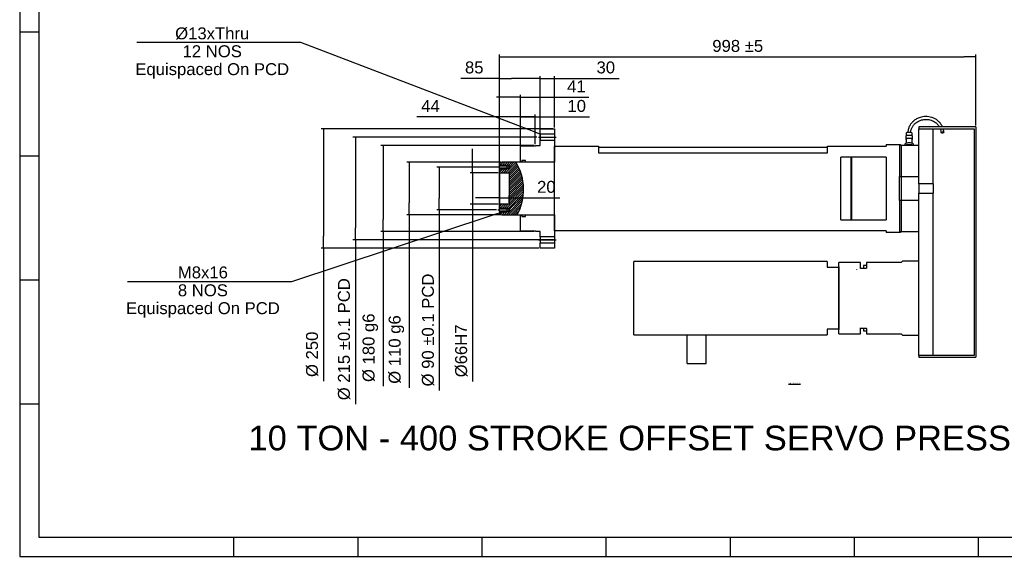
# Model space of a CAD drawing. Header units: millimetres. Extents: x -2517 to 847, y -12 to 2376.
# Tile 1 of 4: x -2517 to -455, y 0 to 1125. Entities that reach past the tile are written whole.
import ezdxf
from ezdxf import colors
from ezdxf.entities.mleader import LeaderData, LeaderLine
from ezdxf.enums import TextEntityAlignment as Align
from ezdxf.lldxf.tags import DXFTag
from ezdxf.math import Vec2, Vec3

# ---------------------------------------------------------------- set-up
doc = ezdxf.new("R2010")
doc.units = ezdxf.units.MM
for name, color, linetype in [('1', 7, 'Continuous'), ('13', 7, 'Continuous'), ('14', 7, 'Continuous'), ('2', 7, 'Continuous'), ('3', 7, 'Continuous'), ('8', 7, 'Continuous'), ('Default', 7, 'Continuous'), ('GB', 7, 'Continuous'), ('LOAD_CELL_10T', 7, 'Continuous'), ('SM', 7, 'Continuous')]:
    doc.layers.add(name, color=color, linetype=linetype)
doc.styles.add('SEACAD_Arial', font='arial.ttf')
tags = doc.linetypes.add('CENTER2', pattern=[28.575, 19.05, -3.175, 3.175, -3.175]).pattern_tags.tags
tags[10:11] = [DXFTag(74, 4), DXFTag(75, 0), DXFTag(340, '0'), DXFTag(46, 0.0), DXFTag(50, 0.0), DXFTag(44, 0.0), DXFTag(45, 0.0)]
tags[8:9] = [DXFTag(74, 4), DXFTag(75, 0), DXFTag(340, '0'), DXFTag(46, 0.0), DXFTag(50, 0.0), DXFTag(44, 0.0), DXFTag(45, 0.0)]
tags[6:7] = [DXFTag(74, 4), DXFTag(75, 0), DXFTag(340, '0'), DXFTag(46, 0.0), DXFTag(50, 0.0), DXFTag(44, 0.0), DXFTag(45, 0.0)]
tags[4:5] = [DXFTag(74, 4), DXFTag(75, 0), DXFTag(340, '0'), DXFTag(46, 0.0), DXFTag(50, 0.0), DXFTag(44, 0.0), DXFTag(45, 0.0)]
doc.dimstyles.new('ISO', dxfattribs={"dimtxt": 10, "dimasz": 10, "dimexe": 5, "dimexo": 3, "dimgap": 2.5, "dimtad": 1, "dimdsep": 46, "dimtxsty": 'SEACAD_Arial', "dimblk1": '_SE_FILLED', "dimblk2": '_SE_FILLED', "dimsah": 1, "dimcen": 5, "dimadec": 0, "dimazin": 0, "dimtfac": 0.8, "dimtdec": 3, "dimtmove": 0, "dimatfit": 3, "dimfxl": 0, "dimarcsym": 0})

# ---------------------------------------------------------------- blocks, each defined once
blk = doc.blocks.new('SEANNOT_GROUP13')
at = {"layer": 'Default', "color": 7, "linetype": 'CENTER2'}
blk.add_line((2335.6, -786.1), (2312.6, -786.1), dxfattribs=at)
blk = doc.blocks.new('SEANNOT_GROUP14')
at = {"layer": 'Default', "color": 7, "linetype": 'CENTER2'}
blk.add_line((2312.6, -876.1), (2335.6, -876.1), dxfattribs=at)
blk = doc.blocks.new('SEANNOT_GROUP15')
at = {"layer": 'Default', "color": 7, "linetype": 'CENTER2'}
blk.add_line((2397.6, -723.6), (2434.6, -723.6), dxfattribs=at)
blk = doc.blocks.new('SEANNOT_GROUP16')
at = {"layer": 'Default', "color": 7, "linetype": 'CENTER2'}
blk.add_line((2397.6, -938.6), (2434.6, -938.6), dxfattribs=at)
blk = doc.blocks.new('_SE_FILLED')
at = {"color": 0}
blk.add_line((0, 0), (-1, 0), dxfattribs=at)
blk.add_solid([(0, 0), (-1, -0.1665), (-1, 0.1665), (0, 0)], dxfattribs=at)
blk = doc.blocks.new('SE1')
at = {"color": 7, "linetype": 'Continuous'}
for p, q in [((6, 593.88), (6, -0.12)), ((16, 583.88), (16, 9.88)), ((6, 274.88), (16, 274.88)), ((6, 209.88), (16, 209.88)), ((6, 144.88), (16, 144.88)), ((6, 79.88), (16, 79.88)), ((16, 9.88), (837, 9.88)), ((118, 9.88), (118, -0.12)), ((183, 9.88), (183, -0.12)), ((248, 9.88), (248, -0.12)), ((313, 9.88), (313, -0.12)), ((378, 9.88), (378, -0.12)), ((443, 9.88), (443, -0.12)), ((508, 9.88), (508, -0.12)), ((6, -0.12), (847, -0.12))]:
    blk.add_line(p, q, dxfattribs=at)
blk = doc.blocks.new('SE')
at = {"layer": 'Default'}
blk.add_blockref('SE1', (0, 0), dxfattribs=at)
blk = doc.blocks.new('SE7')
h = blk.add_hatch()
h.set_pattern_fill('ANSI31', color=256)
h.paths.add_polyline_path([(2350.1, -776.1), (2321.1, -776.1), (2316.1, -777.4), (2316.1, -782.1), (2332.1, -782.1), (2332.1, -782.8), (2336.1, -782.8), (2338.1, -786.1), (2336.1, -789.4), (2332.1, -789.4), (2332.1, -790.1), (2316.1, -790.1), (2316.1, -798.1), (2336.1, -798.1), (2336.1, -864.1), (2316.1, -864.1), (2316.1, -872.1), (2332.1, -872.1), (2332.1, -872.8), (2336.1, -872.8), (2338.1, -876.1), (2336.1, -879.4), (2332.1, -879.4), (2332.1, -880.1), (2316.1, -880.1), (2316.1, -884.8), (2321.1, -886.1), (2352.8, -886.1, 0.272459)])
blk.add_arc((2258, -833.3), 108.5, 330.8899, 31.853)
at = {"layer": '1', "color": 7, "linetype": 'Continuous'}
for p, q in [((2401.1, -706.1), (2431.1, -706.1)), ((2401.1, -717.1), (2401.1, -706.1)), ((2401.1, -717.1), (2401.1, -730.1)), ((2431.1, -717.1), (2401.1, -717.1)), ((2431.1, -706.1), (2431.1, -717.1)), ((2431.1, -717.1), (2431.1, -730.1)), ((2360.1, -741.6), (2391.1, -741.6)), ((2360.1, -775.1), (2360.1, -741.6)), ((2391.1, -741.1), (2401.1, -741.1)), ((2391.1, -741.6), (2391.1, -741.1)), ((2401.1, -741.1), (2401.1, -730.1)), ((2401.1, -730.1), (2431.1, -730.1)), ((2431.1, -730.1), (2431.1, -776.1)), ((2360.1, -775.1), (2360.1, -776.1)), ((2363.1, -775.1), (2360.1, -775.1)), ((2363.1, -772.6), (2363.1, -775.1)), ((2370.2, -772.6), (2363.1, -772.6)), ((2363.1, -775.1), (2363.1, -776.1)), ((2370.2, -776.1), (2370.2, -772.6)), ((2431.1, -776.1), (2370.2, -776.1)), ((2360.1, -886.1), (2360.1, -887.1)), ((2363.1, -886.1), (2363.1, -887.1)), ((2370.2, -889.6), (2370.2, -886.1)), ((2370.2, -886.1), (2431.1, -886.1)), ((2431.1, -886.1), (2431.1, -932.1)), ((2360.1, -920.6), (2360.1, -887.1)), ((2360.1, -887.1), (2363.1, -887.1)), ((2363.1, -887.1), (2363.1, -889.6)), ((2363.1, -889.6), (2370.2, -889.6)), ((2391.1, -920.6), (2360.1, -920.6)), ((2391.1, -921.1), (2391.1, -920.6)), ((2401.1, -921.1), (2391.1, -921.1)), ((2401.1, -932.1), (2401.1, -921.1)), ((2431.1, -932.1), (2401.1, -932.1)), ((2401.1, -932.1), (2401.1, -945.1)), ((2401.1, -945.1), (2431.1, -945.1)), ((2401.1, -956.1), (2401.1, -945.1)), ((2431.1, -932.1), (2431.1, -945.1)), ((2431.1, -945.1), (2431.1, -956.1)), ((2431.1, -956.1), (2401.1, -956.1))]:
    blk.add_line(p, q, dxfattribs=at)
at = {"layer": '13', "color": 7, "linetype": 'Continuous'}
for p, q in [((3194.1, -821.1), (3194.1, -706.1)), ((3194.1, -706.1), (3224.1, -706.1)), ((3224.1, -821.1), (3224.1, -706.1)), ((3194.1, -821.1), (3194.1, -841.1)), ((3224.1, -821.1), (3194.1, -821.1)), ((3224.1, -821.1), (3224.1, -841.1)), ((3194.1, -1113.2), (3194.1, -841.1)), ((3194.1, -841.1), (3224.1, -841.1)), ((3224.1, -1113.2), (3224.1, -841.1)), ((3194.1, -1181.1), (3194.1, -1068.6)), ((3224.1, -1181.1), (3224.1, -1068.6)), ((3224.1, -1181.1), (3194.1, -1181.1))]:
    blk.add_line(p, q, dxfattribs=at)
at = {"layer": '14', "color": 7, "linetype": 'Continuous'}
for p, q in [((3314.1, -702.1), (3194.1, -702.1)), ((3194.1, -702.1), (3194.1, -706.1)), ((3194.1, -706.1), (3310.1, -706.1)), ((3310.1, -706.1), (3310.1, -1181.1)), ((3314.1, -702.1), (3314.1, -1185.1)), ((3194.1, -1181.1), (3194.1, -1185.1)), ((3310.1, -1181.1), (3194.1, -1181.1)), ((3194.1, -1185.1), (3314.1, -1185.1))]:
    blk.add_line(p, q, dxfattribs=at)
at = {"layer": '2', "color": 7, "linetype": 'Continuous'}
for p, q in [((2431.6, -742.1), (2431.1, -742.6)), ((2431.6, -742.1), (2523.1, -742.1)), ((2523.1, -742.1), (2523.1, -756.1)), ((3003.1, -756.1), (3003.1, -742.1)), ((3003.1, -742.1), (3126.1, -742.1)), ((3126.1, -739.1), (3126.1, -742.1)), ((3126.1, -739.1), (3156.1, -739.1)), ((3156.1, -739.1), (3156.1, -741.1)), ((3157.1, -741.1), (3156.1, -741.1)), ((3157.1, -741.1), (3157.1, -921.1)), ((2431.1, -919.6), (2431.1, -742.6)), ((2523.1, -756.1), (3003.1, -756.1)), ((3031.1, -896.6), (3031.1, -765.6)), ((3051.7, -765.6), (3031.1, -765.6)), ((3053.1, -765.1), (3051.7, -765.6)), ((3051.7, -765.6), (3051.7, -896.6)), ((3053.1, -765.1), (3053.1, -897.1)), ((3126.1, -765.1), (3053.1, -765.1)), ((3126.1, -765.1), (3126.1, -897.1)), ((3031.1, -896.6), (3051.7, -896.6)), ((3051.7, -896.6), (3053.1, -897.1)), ((3053.1, -897.1), (3126.1, -897.1)), ((2431.1, -919.6), (2431.6, -920.1)), ((3126.1, -920.1), (2431.6, -920.1)), ((3126.1, -920.1), (3126.1, -923.1)), ((3156.1, -923.1), (3126.1, -923.1)), ((3156.1, -921.1), (3157.1, -921.1)), ((3156.1, -921.1), (3156.1, -923.1))]:
    blk.add_line(p, q, dxfattribs=at)
at = {"layer": '3', "color": 7, "linetype": 'Continuous'}
for p, q in [((2321.1, -776.1), (2316.1, -777.4)), ((2316.1, -777.4), (2316.1, -782.8)), ((2316.1, -782.1), (2332.1, -782.1)), ((2316.1, -789.4), (2316.1, -782.8)), ((2332.1, -782.8), (2316.1, -782.8)), ((2387.7, -776.1), (2321.1, -776.1)), ((2332.1, -790.1), (2332.1, -782.1)), ((2336.1, -782.8), (2332.1, -782.8)), ((2336.1, -789.4), (2336.1, -782.8)), ((2338.1, -786.1), (2336.1, -782.8)), ((2316.1, -789.4), (2316.1, -798.1)), ((2316.1, -789.4), (2332.1, -789.4)), ((2316.1, -790.1), (2332.1, -790.1)), ((2316.1, -798.1), (2316.1, -864.1)), ((2316.1, -798.1), (2336.1, -798.1)), ((2332.1, -789.4), (2336.1, -789.4)), ((2336.1, -789.4), (2338.1, -786.1)), ((2336.1, -798.1), (2336.1, -864.1)), ((2336.1, -864.1), (2316.1, -864.1)), ((2316.1, -864.1), (2316.1, -872.8)), ((2316.1, -872.1), (2332.1, -872.1)), ((2316.1, -879.4), (2316.1, -872.8)), ((2332.1, -872.8), (2316.1, -872.8)), ((2316.1, -879.4), (2332.1, -879.4)), ((2316.1, -879.4), (2316.1, -884.8)), ((2316.1, -880.1), (2332.1, -880.1)), ((2316.1, -884.8), (2321.1, -886.1)), ((2321.1, -886.1), (2387.7, -886.1)), ((2332.1, -880.1), (2332.1, -872.1)), ((2336.1, -872.8), (2332.1, -872.8)), ((2332.1, -879.4), (2336.1, -879.4)), ((2336.1, -879.4), (2336.1, -872.8)), ((2338.1, -876.1), (2336.1, -872.8)), ((2336.1, -879.4), (2338.1, -876.1))]:
    blk.add_line(p, q, dxfattribs=at)
at = {"layer": '8', "color": 7, "linetype": 'Continuous'}
for p, q in [((2523.1, -744.1), (3003.1, -744.1)), ((2523.1, -744.1), (2523.1, -756.1)), ((2523.1, -756.1), (3003.1, -756.1)), ((3003.1, -756.1), (3003.1, -744.1))]:
    blk.add_line(p, q, dxfattribs=at)
at = {"layer": 'GB', "color": 7, "linetype": 'Continuous'}
for p, q in [((3027.4, -986.1), (3027.1, -986.4)), ((3027.1, -995.6), (3027.1, -986.4)), ((3071.8, -986.1), (3027.4, -986.1)), ((3072.1, -986.4), (3071.8, -986.1)), ((3072.1, -998.9), (3072.1, -986.4)), ((3084.9, -986.1), (3084.6, -986.4)), ((3084.6, -986.4), (3084.6, -997.8)), ((3119.3, -986.1), (3084.9, -986.1)), ((3119.6, -986.4), (3119.3, -986.1)), ((3119.9, -986.1), (3119.6, -986.4)), ((3157.6, -986.1), (3119.9, -986.1)), ((3160.1, -983.6), (3157.6, -986.1)), ((3193.1, -983.6), (3160.1, -983.6)), ((3194.1, -984.6), (3193.1, -983.6)), ((3027.1, -995.6), (3027.1, -996.1)), ((3027.6, -996.1), (3027.1, -995.6)), ((3027.6, -1126.1), (3027.6, -996.1)), ((3064.1, -1001.1), (3064.1, -1001.6)), ((3072.4, -998.6), (3072.1, -998.9)), ((3083.8, -998.6), (3072.4, -998.6)), ((3078.6, -992.9), (3078.6, -998.6)), ((3084.6, -992.3), (3079.2, -992.3)), ((3027.1, -1126.1), (3027.1, -1126.6)), ((3027.1, -1126.6), (3027.6, -1126.1)), ((3027.1, -1135.8), (3027.1, -1126.6)), ((3072.1, -1135.8), (3072.1, -1123.3)), ((3072.1, -1123.3), (3072.4, -1123.6)), ((3072.4, -1123.6), (3083.8, -1123.6)), ((3078.6, -1123.6), (3078.6, -1129.2)), ((3079.2, -1129.8), (3084.6, -1129.8)), ((3084.6, -1124.4), (3084.6, -1135.8)), ((3027.1, -1135.8), (3027.4, -1136.1)), ((3027.4, -1136.1), (3071.8, -1136.1)), ((3071.8, -1136.1), (3072.1, -1135.8)), ((3084.6, -1135.8), (3084.9, -1136.1)), ((3084.9, -1136.1), (3119.3, -1136.1)), ((3119.3, -1136.1), (3119.6, -1135.8)), ((3119.6, -1135.8), (3119.9, -1136.1)), ((3119.9, -1136.1), (3157.6, -1136.1)), ((3157.6, -1136.1), (3160.1, -1138.6)), ((3160.1, -1138.6), (3193.1, -1138.6))]:
    blk.add_line(p, q, dxfattribs=at)
for centre, radius, start, end in [((3079.2, -992.9), 0.6, 90, 180), ((3083.8, -997.8), 0.8, 270, 0), ((3079.2, -1129.2), 0.6, 180, 270), ((3083.8, -1124.4), 0.8, 0, 90)]:
    blk.add_arc(centre, radius, start, end, dxfattribs=at)
at = {"layer": 'LOAD_CELL_10T', "color": 7, "linetype": 'Continuous'}
for p, q in [((3167.1, -721.5), (3167.1, -727.7)), ((3167.7, -715.2), (3167.7, -720.7)), ((3180.5, -720.7), (3180.5, -715.2)), ((3181.1, -727.7), (3181.1, -721.5)), ((3194.1, -741.1), (3154.1, -741.1)), ((3154.1, -741.1), (3154.1, -806.1)), ((3165.1, -737.9), (3165.1, -741.1)), ((3167.7, -727.7), (3167.7, -736.2)), ((3180.5, -736.2), (3180.5, -727.7)), ((3183.1, -741.1), (3183.1, -737.9)), ((3194.1, -806.1), (3194.1, -741.1)), ((3154.1, -856.1), (3154.1, -806.1)), ((3154.1, -806.1), (3194.1, -806.1)), ((3154.1, -856.1), (3154.1, -921.1)), ((3194.1, -856.1), (3154.1, -856.1)), ((3194.1, -921.1), (3194.1, -856.1)), ((3154.1, -921.1), (3194.1, -921.1))]:
    blk.add_line(p, q, dxfattribs=at)
for centre, major_axis, start_param, end_param in [((3174.1, -721.5), (-7, 0), 3.141593, 6.283185), ((3174.1, -715.2), (-6.4, 0), 3.141593, 6.283185), ((3174.1, -737.9), (9, 0), 0, 3.141593), ((3174.1, -741.7), (9.25, 0), 0.275763, 2.86583), ((3174.1, -727.7), (-7, 0), 2.724537, 6.283185), ((3174.1, -727.7), (-7, 0), 0, 0.417055), ((3174.1, -727.7), (-6.4, 0), 3.141593, 6.283185)]:
    blk.add_ellipse(centre, major_axis=major_axis, ratio=0.258819, start_param=start_param, end_param=end_param, dxfattribs=at)
blk.add_ellipse((3244, -713.6), major_axis=(2.99, 0.24), ratio=0.499067, dxfattribs=at)
for points, knots in [([(3244.2, -702.1), (3244, -701.7), (3243.4, -700.3), (3242.3, -698.3), (3240.9, -696.3), (3239.6, -694.4), (3237.9, -692.4), (3235.5, -690.1), (3231.9, -687.1), (3227.1, -684.2), (3221.2, -681.9), (3215.2, -680.5), (3209.1, -680.1), (3203, -680.5), (3197.7, -681.7), (3193.2, -683.4), (3189.6, -685.1), (3186.8, -686.9), (3184.8, -688.3), (3183.5, -689.4), (3182.3, -690.5), (3181, -691.7), (3179.5, -693.3), (3177.8, -695.4), (3176, -698), (3174.4, -701), (3173, -704.1), (3172, -707.5), (3171.4, -710.8), (3171.2, -712.8), (3171.1, -713.7)], [0.1072955, 0.1072955, 0.1072955, 0.1072955, 0.1197508, 0.1477558, 0.1698095, 0.1859168, 0.2095415, 0.2391051, 0.2753364, 0.3328272, 0.3873536, 0.4394796, 0.4913511, 0.5432286, 0.5960792, 0.6321291, 0.6686762, 0.701551, 0.7185893, 0.7336067, 0.7466019, 0.7603639, 0.7814017, 0.8047015, 0.8332487, 0.8670475, 0.8958514, 0.9276127, 0.9623299, 0.987249, 0.987249, 0.987249, 0.987249]), ([(3177.2, -713.8), (3177.2, -712.8), (3177.4, -710.8), (3178.2, -707.7), (3179.4, -704.5), (3180.7, -701.8), (3182.2, -699.5), (3183.8, -697.6), (3185.6, -695.5), (3188.5, -692.9), (3192.5, -690.3), (3197.4, -688.1), (3202.4, -686.7), (3207.5, -686.1), (3212.7, -686.3), (3217.8, -687.2), (3222.7, -688.9), (3226.4, -690.8), (3229, -692.5), (3230.5, -693.7), (3232.1, -695.1), (3233.9, -696.9), (3235.8, -699.3), (3237, -701.1), (3237.5, -702.1)], [0.015029, 0.015029, 0.015029, 0.015029, 0.0460507, 0.0860719, 0.1200626, 0.1597147, 0.1857675, 0.2094295, 0.2391237, 0.2754011, 0.3327578, 0.3872507, 0.4394133, 0.4913516, 0.5432932, 0.596185, 0.6504708, 0.7027272, 0.7254185, 0.7457273, 0.7645106, 0.7910655, 0.8279125, 0.8627637, 0.8627637, 0.8627637, 0.8627637]), ([(3239.4, -706.1), (3239.4, -706.1), (3239.8, -707.3), (3240.6, -709.9), (3240.9, -712.4), (3241, -713.9)], [0.91153339, 0.91153339, 0.91153339, 0.91153339, 0.91213014, 0.95379048, 1, 1, 1, 1]), ([(3247, -713.4), (3246.8, -711.6), (3246.6, -709.3), (3245.9, -706.9), (3245.7, -706.1)], [0, 0, 0, 0, 0.04587218, 0.06857114, 0.06857114, 0.06857114, 0.06857114])]:
    blk.add_open_spline(points, degree=3, knots=knots, dxfattribs=at)
at = {"layer": 'SM', "color": 7, "linetype": 'Continuous'}
for p, q in [((3002.1, -984.1), (2597.1, -984.1)), ((2597.1, -1138.1), (2597.1, -984.1)), ((3002.1, -984.1), (3002.1, -996.1)), ((3002.1, -996.1), (3027.1, -996.1)), ((3027.1, -1126.1), (3027.1, -996.1)), ((3027.1, -1126.1), (3002.1, -1126.1)), ((3002.1, -1126.1), (3002.1, -1138.1)), ((2597.1, -1138.1), (3002.1, -1138.1)), ((2709.1, -1198.1), (2709.1, -1138.1)), ((2749.1, -1198.1), (2749.1, -1138.1)), ((2709.1, -1198.1), (2749.1, -1198.1))]:
    blk.add_line(p, q, dxfattribs=at)
blk = doc.blocks.new('DMBLK18')
at = {"layer": 'Default', "color": 0, "linetype": 'Continuous', "lineweight": -2}
for p, q in [((-1509.9, 826.1), (-1706.3, 826.1)), ((-1701.3, 801.1), (-1701.3, 741.1)), ((-1509.9, 716.1), (-1706.3, 716.1)), ((-1701.3, 716.1), (-1701.3, 353.2))]:
    blk.add_line(p, q, dxfattribs=at)
at = {"layer": 'Defpoints', "color": 0, "linetype": 'Continuous'}
for p in [(-1506.9, 826.1), (-1701.3, 716.1), (-1506.9, 716.1)]:
    blk.add_point(p, dxfattribs=at)
at = {"layer": 'Default', "color": 0, "linetype": 'Continuous', "lineweight": -2, "xscale": 25, "yscale": 25, "zscale": 25}
for p, rotation in [((-1701.3, 826.1), 90), ((-1701.3, 716.1), 270)]:
    blk.add_blockref('_SE_FILLED', p, dxfattribs=dict(at, rotation=rotation))
at = {"layer": 'Default', "color": 0, "linetype": 'Continuous', "insert": (-1727.9, 433.5), "char_height": 25, "attachment_point": 5, "rotation": 90, "style": 'SEACAD_Arial'}
blk.add_mtext('\\A1;%%C 110 g6', dxfattribs=at)
blk = doc.blocks.new('DMBLK19')
at = {"layer": 'Default', "color": 0, "linetype": 'Continuous', "lineweight": -2}
for p, q in [((-1511.9, 822.5), (-1511.9, 1052.1)), ((-513.9, 903.1), (-513.9, 1052.1)), ((-1486.9, 1047.1), (-538.9, 1047.1))]:
    blk.add_line(p, q, dxfattribs=at)
at = {"layer": 'Defpoints', "color": 0, "linetype": 'Continuous'}
for p in [(-513.9, 1047.1), (-513.9, 900.1), (-1511.9, 819.5)]:
    blk.add_point(p, dxfattribs=at)
at = {"layer": 'Default', "color": 0, "linetype": 'Continuous', "lineweight": -2, "xscale": 25, "yscale": 25, "zscale": 25, "rotation": 180}
blk.add_blockref('_SE_FILLED', (-1511.9, 1047.1), dxfattribs=at)
at = {"layer": 'Default', "color": 0, "linetype": 'Continuous', "lineweight": -2, "xscale": 25, "yscale": 25, "zscale": 25}
blk.add_blockref('_SE_FILLED', (-513.9, 1047.1), dxfattribs=at)
at = {"layer": 'Default', "color": 0, "linetype": 'Continuous', "insert": (-1012.9, 1069.9), "char_height": 25, "attachment_point": 5, "style": 'SEACAD_Arial'}
blk.add_mtext('\\A1;998 ±5', dxfattribs=at)
blk = doc.blocks.new('DMBLK20')
at = {"layer": 'Default', "color": 0, "linetype": 'Continuous', "lineweight": -2}
for p, q in [((-1399.9, 896.1), (-1885.7, 896.1)), ((-1880.7, 871.1), (-1880.7, 671.1)), ((-1429.9, 646.1), (-1885.7, 646.1)), ((-1880.7, 646.1), (-1880.7, 367.4))]:
    blk.add_line(p, q, dxfattribs=at)
at = {"layer": 'Defpoints', "color": 0, "linetype": 'Continuous'}
for p in [(-1396.9, 896.1), (-1880.7, 646.1), (-1426.9, 646.1)]:
    blk.add_point(p, dxfattribs=at)
at = {"layer": 'Default', "color": 0, "linetype": 'Continuous', "lineweight": -2, "xscale": 25, "yscale": 25, "zscale": 25}
for p, rotation in [((-1880.7, 896.1), 90), ((-1880.7, 646.1), 270)]:
    blk.add_blockref('_SE_FILLED', p, dxfattribs=dict(at, rotation=rotation))
at = {"layer": 'Default', "color": 0, "linetype": 'Continuous', "insert": (-1904.2, 423.4), "char_height": 25, "attachment_point": 5, "rotation": 90, "style": 'SEACAD_Arial'}
blk.add_mtext('\\A1;%%C 250', dxfattribs=at)
blk = doc.blocks.new('DMBLK21')
at = {"layer": 'Default', "color": 0, "linetype": 'Continuous', "lineweight": -2}
for p, q in [((-1451.9, 1002), (-1476.9, 1002)), ((-1426.9, 899.1), (-1426.9, 1007)), ((-1426.9, 1002), (-1396.9, 1002)), ((-1396.9, 899.1), (-1396.9, 1007)), ((-1371.9, 1002), (-1261.4, 1002))]:
    blk.add_line(p, q, dxfattribs=at)
at = {"layer": 'Defpoints', "color": 0, "linetype": 'Continuous'}
for p in [(-1396.9, 1002), (-1426.9, 896.1), (-1396.9, 896.1)]:
    blk.add_point(p, dxfattribs=at)
at = {"layer": 'Default', "color": 0, "linetype": 'Continuous', "lineweight": -2, "xscale": 25, "yscale": 25, "zscale": 25}
blk.add_blockref('_SE_FILLED', (-1426.9, 1002), dxfattribs=at)
at = {"layer": 'Default', "color": 0, "linetype": 'Continuous', "lineweight": -2, "xscale": 25, "yscale": 25, "zscale": 25, "rotation": 180}
blk.add_blockref('_SE_FILLED', (-1396.9, 1002), dxfattribs=at)
at = {"layer": 'Default', "color": 0, "linetype": 'Continuous', "insert": (-1289.3, 1024.8), "char_height": 25, "attachment_point": 5, "style": 'SEACAD_Arial'}
blk.add_mtext('\\A1;30', dxfattribs=at)
blk = doc.blocks.new('DMBLK22')
at = {"layer": 'Default', "color": 0, "linetype": 'Continuous', "lineweight": -2}
for p, q in [((-1536.9, 921.4), (-1685, 921.4)), ((-1511.9, 725.8), (-1511.9, 926.4)), ((-1467.9, 921.4), (-1511.9, 921.4)), ((-1467.9, 863.6), (-1467.9, 926.4)), ((-1442.9, 921.4), (-1417.9, 921.4))]:
    blk.add_line(p, q, dxfattribs=at)
at = {"layer": 'Defpoints', "color": 0, "linetype": 'Continuous'}
for p in [(-1467.9, 921.4), (-1467.9, 860.6), (-1511.9, 722.8)]:
    blk.add_point(p, dxfattribs=at)
at = {"layer": 'Default', "color": 0, "linetype": 'Continuous', "lineweight": -2, "xscale": 25, "yscale": 25, "zscale": 25}
blk.add_blockref('_SE_FILLED', (-1511.9, 921.4), dxfattribs=at)
at = {"layer": 'Default', "color": 0, "linetype": 'Continuous', "lineweight": -2, "xscale": 25, "yscale": 25, "zscale": 25, "rotation": 180}
blk.add_blockref('_SE_FILLED', (-1467.9, 921.4), dxfattribs=at)
at = {"layer": 'Default', "color": 0, "linetype": 'Continuous', "insert": (-1656.7, 943.9), "char_height": 25, "attachment_point": 5, "style": 'SEACAD_Arial'}
blk.add_mtext('\\A1;44', dxfattribs=at)
blk = doc.blocks.new('DMBLK23')
at = {"layer": 'Default', "color": 0, "linetype": 'Continuous', "lineweight": -2}
for p, q in [((-1495.4, 816.1), (-1643.1, 816.1)), ((-1638.1, 791.1), (-1638.1, 751.1)), ((-1518.4, 726.1), (-1643.1, 726.1)), ((-1638.1, 726.1), (-1638.1, 347.7))]:
    blk.add_line(p, q, dxfattribs=at)
at = {"layer": 'Defpoints', "color": 0, "linetype": 'Continuous'}
for p in [(-1492.4, 816.1), (-1638.1, 726.1), (-1515.4, 726.1)]:
    blk.add_point(p, dxfattribs=at)
at = {"layer": 'Default', "color": 0, "linetype": 'Continuous', "lineweight": -2, "xscale": 25, "yscale": 25, "zscale": 25}
for p, rotation in [((-1638.1, 816.1), 90), ((-1638.1, 726.1), 270)]:
    blk.add_blockref('_SE_FILLED', p, dxfattribs=dict(at, rotation=rotation))
at = {"layer": 'Default', "color": 0, "linetype": 'Continuous', "insert": (-1661.5, 474.4), "char_height": 25, "attachment_point": 5, "rotation": 90, "style": 'SEACAD_Arial'}
blk.add_mtext('\\A1;%%C 90 ±0.1 PCD', dxfattribs=at)
blk = doc.blocks.new('DMBLK24')
at = {"layer": 'Default', "color": 0, "linetype": 'Continuous', "lineweight": -2}
for p, q in [((-1439.9, 861.1), (-1760.8, 861.1)), ((-1755.8, 836.1), (-1755.8, 706.1)), ((-1439.9, 681.1), (-1760.8, 681.1)), ((-1755.8, 681.1), (-1755.8, 356.9))]:
    blk.add_line(p, q, dxfattribs=at)
at = {"layer": 'Defpoints', "color": 0, "linetype": 'Continuous'}
for p in [(-1436.9, 861.1), (-1755.8, 681.1), (-1436.9, 681.1)]:
    blk.add_point(p, dxfattribs=at)
at = {"layer": 'Default', "color": 0, "linetype": 'Continuous', "lineweight": -2, "xscale": 25, "yscale": 25, "zscale": 25}
for p, rotation in [((-1755.8, 861.1), 90), ((-1755.8, 681.1), 270)]:
    blk.add_blockref('_SE_FILLED', p, dxfattribs=dict(at, rotation=rotation))
at = {"layer": 'Default', "color": 0, "linetype": 'Continuous', "insert": (-1782.5, 437.2), "char_height": 25, "attachment_point": 5, "rotation": 90, "style": 'SEACAD_Arial'}
blk.add_mtext('\\A1;%%C 180 g6', dxfattribs=at)
blk = doc.blocks.new('DMBLK25')
at = {"layer": 'Default', "color": 0, "linetype": 'Continuous', "lineweight": -2}
for p, q in [((-1461.9, 921.4), (-1486.9, 921.4)), ((-1436.9, 864.1), (-1436.9, 926.4)), ((-1436.9, 921.4), (-1426.9, 921.4)), ((-1426.9, 864.1), (-1426.9, 926.4)), ((-1401.9, 921.4), (-1323.5, 921.4))]:
    blk.add_line(p, q, dxfattribs=at)
at = {"layer": 'Defpoints', "color": 0, "linetype": 'Continuous'}
for p in [(-1426.9, 921.4), (-1436.9, 861.1), (-1426.9, 861.1)]:
    blk.add_point(p, dxfattribs=at)
at = {"layer": 'Default', "color": 0, "linetype": 'Continuous', "lineweight": -2, "xscale": 25, "yscale": 25, "zscale": 25}
blk.add_blockref('_SE_FILLED', (-1436.9, 921.4), dxfattribs=at)
at = {"layer": 'Default', "color": 0, "linetype": 'Continuous', "lineweight": -2, "xscale": 25, "yscale": 25, "zscale": 25, "rotation": 180}
blk.add_blockref('_SE_FILLED', (-1426.9, 921.4), dxfattribs=at)
at = {"layer": 'Default', "color": 0, "linetype": 'Continuous', "insert": (-1350.2, 944.1), "char_height": 25, "attachment_point": 5, "style": 'SEACAD_Arial'}
blk.add_mtext('\\A1;10', dxfattribs=at)
blk = doc.blocks.new('DMBLK27')
at = {"layer": 'Default', "color": 0, "linetype": 'Continuous', "lineweight": -2}
for p, q in [((-1433.4, 878.6), (-1818.9, 878.6)), ((-1813.9, 853.6), (-1813.9, 688.6)), ((-1396.4, 663.6), (-1818.9, 663.6)), ((-1813.9, 663.6), (-1813.9, 318.8))]:
    blk.add_line(p, q, dxfattribs=at)
at = {"layer": 'Defpoints', "color": 0, "linetype": 'Continuous'}
for p in [(-1813.9, 878.6), (-1430.4, 878.6), (-1393.4, 663.6)]:
    blk.add_point(p, dxfattribs=at)
at = {"layer": 'Default', "color": 0, "linetype": 'Continuous', "lineweight": -2, "xscale": 25, "yscale": 25, "zscale": 25}
for p, rotation in [((-1813.9, 878.6), 90), ((-1813.9, 663.6), 270)]:
    blk.add_blockref('_SE_FILLED', p, dxfattribs=dict(at, rotation=rotation))
at = {"layer": 'Default', "color": 0, "linetype": 'Continuous', "insert": (-1837.4, 455.1), "char_height": 25, "attachment_point": 5, "rotation": 90, "style": 'SEACAD_Arial'}
blk.add_mtext('\\A1;%%C 215 ±0.1 PCD', dxfattribs=at)
blk = doc.blocks.new('DMBLK28')
at = {"layer": 'Default', "color": 0, "linetype": 'Continuous', "lineweight": -2}
for p, q in [((-1511.9, 1002), (-1592.9, 1002)), ((-1511.9, 725.8), (-1511.9, 1007)), ((-1451.9, 1002), (-1486.9, 1002)), ((-1426.9, 899.1), (-1426.9, 1007))]:
    blk.add_line(p, q, dxfattribs=at)
at = {"layer": 'Defpoints', "color": 0, "linetype": 'Continuous'}
for p in [(-1426.9, 1002), (-1426.9, 896.1), (-1511.9, 722.8)]:
    blk.add_point(p, dxfattribs=at)
at = {"layer": 'Default', "color": 0, "linetype": 'Continuous', "lineweight": -2, "xscale": 25, "yscale": 25, "zscale": 25, "rotation": 180}
blk.add_blockref('_SE_FILLED', (-1511.9, 1002), dxfattribs=at)
at = {"layer": 'Default', "color": 0, "linetype": 'Continuous', "lineweight": -2, "xscale": 25, "yscale": 25, "zscale": 25}
blk.add_blockref('_SE_FILLED', (-1426.9, 1002), dxfattribs=at)
at = {"layer": 'Default', "color": 0, "linetype": 'Continuous', "insert": (-1564.9, 1024.8), "char_height": 25, "attachment_point": 5, "style": 'SEACAD_Arial'}
blk.add_mtext('\\A1;85', dxfattribs=at)
blk = doc.blocks.new('DMBLK29')
at = {"layer": 'Default', "color": 0, "linetype": 'Continuous', "lineweight": -2}
for p, q in [((-1492.9, 962.6), (-1517.9, 962.6)), ((-1467.9, 863.6), (-1467.9, 967.6)), ((-1467.9, 962.6), (-1426.9, 962.6)), ((-1426.9, 899.1), (-1426.9, 967.6)), ((-1401.9, 962.6), (-1324.9, 962.6))]:
    blk.add_line(p, q, dxfattribs=at)
at = {"layer": 'Defpoints', "color": 0, "linetype": 'Continuous'}
for p in [(-1426.9, 962.6), (-1426.9, 896.1), (-1467.9, 860.6)]:
    blk.add_point(p, dxfattribs=at)
at = {"layer": 'Default', "color": 0, "linetype": 'Continuous', "lineweight": -2, "xscale": 25, "yscale": 25, "zscale": 25}
blk.add_blockref('_SE_FILLED', (-1467.9, 962.6), dxfattribs=at)
at = {"layer": 'Default', "color": 0, "linetype": 'Continuous', "lineweight": -2, "xscale": 25, "yscale": 25, "zscale": 25, "rotation": 180}
blk.add_blockref('_SE_FILLED', (-1426.9, 962.6), dxfattribs=at)
at = {"layer": 'Default', "color": 0, "linetype": 'Continuous', "insert": (-1350.9, 985.1), "char_height": 25, "attachment_point": 5, "style": 'SEACAD_Arial'}
blk.add_mtext('\\A1;41', dxfattribs=at)
blk = doc.blocks.new('*D61')
at = {"layer": 'Default', "color": 0, "linetype": 'Continuous', "lineweight": -2}
for p, q in [((-1568.4, 829.1), (-1568.4, 854.1)), ((-1514.9, 804.1), (-1573.4, 804.1)), ((-1568.4, 804.1), (-1568.4, 738.1)), ((-1514.9, 738.1), (-1573.4, 738.1)), ((-1568.4, 713.1), (-1568.4, 366.7))]:
    blk.add_line(p, q, dxfattribs=at)
at = {"layer": 'Defpoints', "color": 0, "linetype": 'Continuous'}
for p in [(-1568.4, 804.1), (-1511.9, 804.1), (-1511.9, 738.1)]:
    blk.add_point(p, dxfattribs=at)
at = {"layer": 'Default', "color": 0, "linetype": 'Continuous', "lineweight": -2, "xscale": 25, "yscale": 25, "zscale": 25}
for p, rotation in [((-1568.4, 804.1), 270), ((-1568.4, 738.1), 90)]:
    blk.add_blockref('_SE_FILLED', p, dxfattribs=dict(at, rotation=rotation))
at = {"layer": 'Default', "color": 0, "linetype": 'Continuous', "insert": (-1591.9, 430.6), "char_height": 25, "attachment_point": 5, "rotation": 90, "style": 'SEACAD_Arial'}
blk.add_mtext('%%C66H7', dxfattribs=at)
blk = doc.blocks.new('*D62')
at = {"layer": 'Default', "color": 0, "linetype": 'Continuous', "lineweight": -2}
for p, q in [((-1536.9, 751.6), (-1561.9, 751.6)), ((-1511.9, 741.1), (-1511.9, 756.6)), ((-1511.9, 751.6), (-1491.9, 751.6)), ((-1491.9, 741.1), (-1491.9, 756.6)), ((-1466.9, 751.6), (-1385.7, 751.6))]:
    blk.add_line(p, q, dxfattribs=at)
at = {"layer": 'Defpoints', "color": 0, "linetype": 'Continuous'}
for p in [(-1491.9, 751.6), (-1511.9, 738.1), (-1491.9, 738.1)]:
    blk.add_point(p, dxfattribs=at)
at = {"layer": 'Default', "color": 0, "linetype": 'Continuous', "lineweight": -2, "xscale": 25, "yscale": 25, "zscale": 25}
blk.add_blockref('_SE_FILLED', (-1511.9, 751.6), dxfattribs=at)
at = {"layer": 'Default', "color": 0, "linetype": 'Continuous', "lineweight": -2, "xscale": 25, "yscale": 25, "zscale": 25, "rotation": 180}
blk.add_blockref('_SE_FILLED', (-1491.9, 751.6), dxfattribs=at)
at = {"layer": 'Default', "color": 0, "linetype": 'Continuous', "insert": (-1413.8, 774.4), "char_height": 25, "attachment_point": 5, "style": 'SEACAD_Arial'}
blk.add_mtext('20', dxfattribs=at)

msp = doc.modelspace()

# ---------------------------------------------------------------- linework, layer by layer
at = {"color": 7, "linetype": 'Continuous'}
msp.add_line((-906.244, 360.854), (-881.674, 360.854), dxfattribs=at)

# ---------------------------------------------------------------- block references
at = {"xscale": 4, "yscale": 4, "zscale": 4}
msp.add_blockref('SE', (-2541.006, 0.346), dxfattribs=at)
at = {"layer": 'Default'}
for name in ['SE7', 'SEANNOT_GROUP15', 'SEANNOT_GROUP13', 'SEANNOT_GROUP14', 'SEANNOT_GROUP16']:
    msp.add_blockref(name, (-3827.947, 1602.228), dxfattribs=at)

# ---------------------------------------------------------------- texts
at = {"style": 'SEACAD_Arial'}
msp.add_text('10 TON - 400 STROKE OFFSET SERVO PRESS', height=51.70028, dxfattribs=at).set_placement((-2037.758, 222.063))
at = {"layer": 'Default', "color": 7, "linetype": 'Continuous', "style": 'SEACAD_Arial'}
msp.add_text('SECTION A-A', height=2.75, dxfattribs=at).set_placement((-906.244, 364.291), align=Align.TOP_LEFT)

# ---------------------------------------------------------------- dimensions: what is measured, and where the dimension line sits
at = {"layer": 'Default', "color": 7, "linetype": 'Continuous'}
for base, p1, p2, text, picture, middle in [((-513.873, 1047.091), (-1511.873, 819.459), (-513.873, 900.135), '\\A1;<> ±5', 'DMBLK19', (-1012.873, 1047.091)), ((-1426.873, 1002.015), (-1511.873, 722.812), (-1426.873, 896.135), '\\A1;<>', 'DMBLK28', (-1564.89, 1002.015)), ((-1426.873, 962.577), (-1467.873, 860.635), (-1426.873, 896.135), '\\A1;<>', 'DMBLK29', (-1350.877, 962.577)), ((-1467.873, 921.356), (-1511.873, 722.812), (-1467.873, 860.635), '\\A1;<>', 'DMBLK22', (-1656.679, 921.356))]:
    dim = msp.add_linear_dim(base=base, p1=p1, p2=p2, text=text, dimstyle='ISO', override={"dimtxt": 25, "dimasz": 25, "dimgap": 10}, dxfattribs=at)
    dim.commit()
    dim.dimension.update_dxf_attribs({"geometry": picture, "text_midpoint": middle, "dimtype": 160})
for base, p1, p2, angle, text, picture, middle, dimtype in [((-1396.873, 1002.015), (-1426.873, 896.135), (-1396.873, 896.135), 0, '\\A1;<>', 'DMBLK21', (-1289.25, 1002.015), 161), ((-1426.873, 921.356), (-1436.873, 861.135), (-1426.873, 861.135), 0, '\\A1;<>', 'DMBLK25', (-1350.186, 921.356), 161), ((-1880.688, 646.135), (-1396.873, 896.135), (-1426.873, 646.135), 90, '\\A1;%%C <>', 'DMBLK20', (-1880.688, 423.396), 160), ((-1813.945, 878.635), (-1393.373, 663.635), (-1430.373, 878.635), 90, '\\A1;%%C <> ±0.1 PCD', 'DMBLK27', (-1813.945, 455.14), 160), ((-1755.82, 681.135), (-1436.873, 861.135), (-1436.873, 681.135), 270, '\\A1;%%C <> g6', 'DMBLK24', (-1755.82, 437.236), 161), ((-1568.394, 804.135), (-1511.873, 738.135), (-1511.873, 804.135), 90, '%%C66H7', '*D61', (-1568.394, 430.573), 160), ((-1701.277, 716.135), (-1506.873, 826.135), (-1506.873, 716.135), 270, '\\A1;%%C <> g6', 'DMBLK18', (-1701.277, 433.522), 161), ((-1638.056, 726.135), (-1492.373, 816.135), (-1515.373, 726.135), 90, '\\A1;%%C <> ±0.1 PCD', 'DMBLK23', (-1638.056, 474.38), 160)]:
    dim = msp.add_linear_dim(base=base, p1=p1, p2=p2, angle=angle, text=text, dimstyle='ISO', override={"dimtxt": 25, "dimasz": 25, "dimgap": 10}, dxfattribs=at)
    dim.commit()
    dim.dimension.update_dxf_attribs({"geometry": picture, "text_midpoint": middle, "dimtype": dimtype})
dim = msp.add_linear_dim(base=(-1491.873, 751.624), p1=(-1511.873, 738.135), p2=(-1491.873, 738.135), dimstyle='ISO', override={"dimtxt": 25, "dimasz": 25, "dimgap": 10}, dxfattribs=at)
dim.commit()
dim.dimension.update_dxf_attribs({"geometry": '*D62', "text_midpoint": (-1413.796, 774.388)})

# ---------------------------------------------------------------- leaders
ml = msp.add_multileader_mtext('Standard', dxfattribs=at)
ml.set_content('{\\pxsm0.9;\\fArial|b0||i0||c0|p34;\\W1.;%%c13xThru\\P12 NOS\\PEquispaced On PCD}', color=7)
ml.set_leader_properties()
ml.set_arrow_properties(name='_SE_FILLED')
ml.build(insert=Vec2(0, 0))
ml.multileader.update_dxf_attribs({"text_left_attachment_type": 6, "text_right_attachment_type": 6, "dogleg_length": 25, "arrow_head_size": 25})
ctx = ml.context
ctx.base_point, ctx.char_height, ctx.arrow_head_size, ctx.plane_origin = Vec3(-2274.534, 1076.956), 25, 25, Vec3(-3827.947, 1602.228)
ctx.left_attachment, ctx.right_attachment, ctx.text_align_type = 6, 6, 1
notes = []
notes.append((ctx, [(0, (1, 1, 0), (-1927.901, 1076.956), (-1, 0), 25, [(0, [(-1426.781, 885.135)], 0, [])])]))
ctx.mtext.insert, ctx.mtext.alignment = Vec3(-2113.718, 1108.897), 2
ml = msp.add_multileader_mtext('Standard', dxfattribs=at)
ml.set_content('{\\pxsm0.9;\\fArial|b0||i0||c0|p34;\\W1.;M8x16\\P8 NOS\\PEquispaced On PCD}', color=7)
ml.set_leader_properties()
ml.set_arrow_properties(name='_SE_FILLED')
ml.build(insert=Vec2(0, 0))
ml.multileader.update_dxf_attribs({"text_left_attachment_type": 6, "text_right_attachment_type": 6, "dogleg_length": 25, "arrow_head_size": 25})
ctx = ml.context
ctx.base_point, ctx.char_height, ctx.arrow_head_size, ctx.plane_origin = Vec3(-2294.064, 575.767), 25, 25, Vec3(-3827.947, 1602.228)
ctx.left_attachment, ctx.right_attachment, ctx.text_align_type = 6, 6, 1
notes.append((ctx, [(0, (1, 1, 0), (-1947.431, 575.767), (-1, 0), 25, [(0, [(-1504.208, 722.135)], 0, [])])]))
ctx.mtext.insert, ctx.mtext.alignment = Vec3(-2133.247, 607.708), 2
for ctx, leaders in notes:
    for number, flags, end, landing, length, lines in leaders:
        leader = LeaderData()
        leader.index, (leader.has_last_leader_line, leader.has_dogleg_vector, leader.attachment_direction) = number, flags
        leader.last_leader_point, leader.dogleg_vector, leader.dogleg_length = Vec3(end), Vec3(landing), length
        for number, points, colour, breaks in lines:
            line = LeaderLine()
            line.index, line.vertices, line.color, line.breaks = number, Vec3.list(points), colors.encode_raw_color(colour), breaks
            leader.lines.append(line)
        ctx.leaders.append(leader)

doc.saveas('drawing.dxf')
